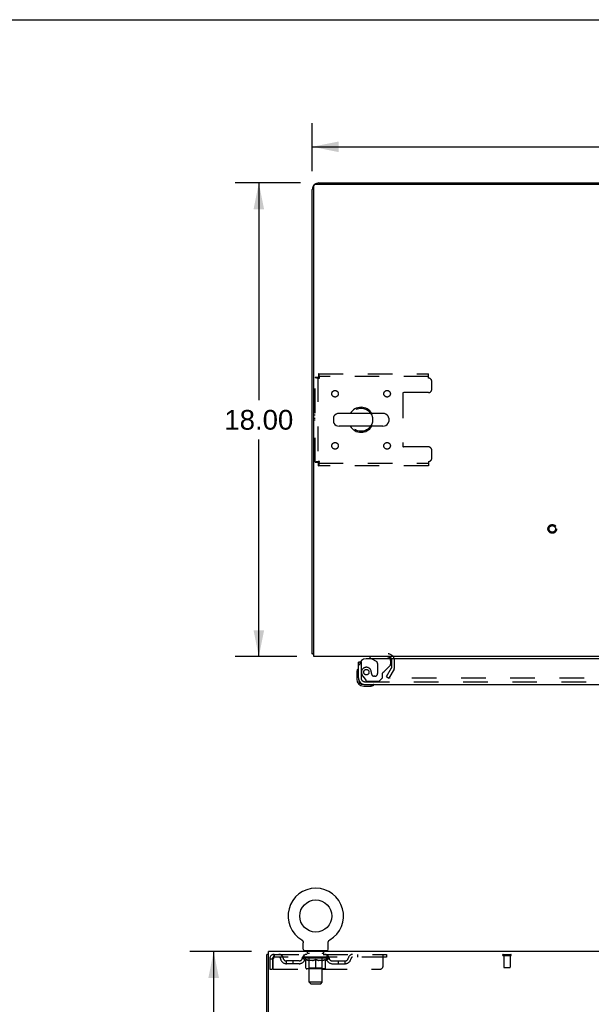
# Model space of a CAD drawing. Header units: inches. Extents: x 0 to 170, y 0 to 110.
# Tile 9 of 15: x 43 to 65, y 73 to 110. Entities that reach past the tile are written whole.
import ezdxf

# ---------------------------------------------------------------- set-up
doc = ezdxf.new("R2010")
doc.units = ezdxf.units.IN
doc.header["$LTSCALE"] = 9.35
doc.header["$MEASUREMENT"] = 0
doc.linetypes.add('HIDDEN', pattern=[0.2, 0.1, -0.1])
doc.layers.get('0').update_dxf_attribs({"linetype": 'CONTINUOUS'})
for name, color, linetype in [('DEFAULT_2', 8, 'HIDDEN'), ('DIMENSIONS', 7, 'CONTINUOUS'), ('DOOR_ASSEMBLY', 7, 'CONTINUOUS'), ('WITNESSMARKS', 7, 'CONTINUOUS')]:
    doc.layers.add(name, color=color, linetype=linetype)
doc.styles.get("Standard").update_dxf_attribs({"font": 'arial.ttf'})
doc.dimstyles.new('DIMSTYLE_1', dxfattribs={"dimtxt": 0.75, "dimasz": 1, "dimexe": 0.09, "dimexo": 0.07, "dimgap": 0.0375, "dimtad": 0, "dimtih": 1, "dimtoh": 1, "dimzin": 4, "dimdsep": 46, "dimtxsty": 'Standard', "dimblk": '_FILLED', "dimblk1": '_FILLED', "dimblk2": '_FILLED', "dimcen": 0.09, "dimadec": 3, "dimazin": 1, "dimtfac": 1, "dimtdec": 3, "dimtofl": 0, "dimtmove": 0, "dimatfit": 3, "dimldrblk": '_FILLED', "dimfxl": 0, "dimtolj": 1, "dimtzin": 4, "dimarcsym": 0})

# ---------------------------------------------------------------- blocks, each defined once
blk = doc.blocks.new('_FILLED')
at = {"color": 0, "linetype": 'ByBlock'}
blk.add_solid([(0, 0), (-1, 0.2), (-1, -0.2)], dxfattribs=at)
blk = doc.blocks.new('*D1')
at = {"layer": 'DIMENSIONS', "color": 2, "linetype": 'Continuous'}
for p, q in [((54.605, 104.25), (54.605, 106.07)), ((82.855, 104.25), (82.855, 106.07)), ((54.605, 105.17), (67.044, 105.17)), ((82.855, 105.17), (70.415, 105.17))]:
    blk.add_line(p, q, dxfattribs=at)
at = {"layer": 'DIMENSIONS', "color": 2, "linetype": 'Continuous', "rotation": 180}
blk.add_blockref('_FILLED', (54.605, 105.17), dxfattribs=at)
at = {"layer": 'DIMENSIONS', "color": 2, "linetype": 'Continuous'}
blk.add_blockref('_FILLED', (82.855, 105.17), dxfattribs=at)
at = {"layer": 'DIMENSIONS', "color": 2, "linetype": 'Continuous', "insert": (68.73, 105.545), "char_height": 0.75, "width": 2.62082, "attachment_point": 2, "line_spacing_factor": 0.9}
blk.add_mtext('28.25', dxfattribs=at)
blk = doc.blocks.new('*D6')
at = {"layer": 'DIMENSIONS', "color": 2, "linetype": 'Continuous'}
for p, q in [((54.151, 103.796), (51.67, 103.796)), ((52.57, 103.796), (52.57, 95.546)), ((52.57, 85.796), (52.57, 94.046)), ((54.017, 85.796), (51.67, 85.796))]:
    blk.add_line(p, q, dxfattribs=at)
for p, rotation in [((52.57, 103.796), 90), ((52.57, 85.796), 270)]:
    blk.add_blockref('_FILLED', p, dxfattribs=dict(at, rotation=rotation))
at = {"layer": 'DIMENSIONS', "color": 2, "linetype": 'Continuous', "insert": (52.57, 95.171), "char_height": 0.75, "width": 2.62082, "attachment_point": 2, "line_spacing_factor": 0.9}
blk.add_mtext('18.00', dxfattribs=at)
blk = doc.blocks.new('*D11')
at = {"layer": 'DIMENSIONS', "color": 2, "linetype": 'Continuous'}
for p, q in [((52.293, 74.586), (49.953, 74.586)), ((50.853, 74.586), (50.853, 41.336)), ((50.853, 6.586), (50.853, 39.836)), ((52.293, 6.586), (49.953, 6.586))]:
    blk.add_line(p, q, dxfattribs=at)
for p, rotation in [((50.853, 74.586), 90), ((50.853, 6.586), 270)]:
    blk.add_blockref('_FILLED', p, dxfattribs=dict(at, rotation=rotation))
at = {"layer": 'DIMENSIONS', "color": 2, "linetype": 'Continuous', "insert": (50.853, 40.961), "char_height": 0.75, "width": 2.62082, "attachment_point": 2, "line_spacing_factor": 0.9}
blk.add_mtext('68.00', dxfattribs=at)

msp = doc.modelspace()

# ---------------------------------------------------------------- linework, layer by layer
at = {"color": 7, "linetype": 'Continuous'}
for p, q in [((0, 110), (170, 110)), ((62.105, 103.796), (62.105, 103.744)), ((62.105, 103.796), (75.355, 103.796)), ((57.29, 95.038), (55.627, 95.038)), ((55.405, 94.86), (55.405, 94.733)), ((57.513, 94.86), (57.513, 94.733)), ((57.29, 94.555), (55.627, 94.555)), ((54.657, 85.9), (54.605, 85.9)), ((54.198, 75.033), (54.198, 75.033)), ((54.198, 75.033), (54.202, 75.03)), ((54.202, 75.03), (54.206, 75.028)), ((54.206, 75.028), (54.209, 75.026)), ((54.209, 75.026), (54.213, 75.023)), ((54.213, 75.023), (54.216, 75.02)), ((54.216, 75.02), (54.219, 75.017)), ((54.219, 75.017), (54.222, 75.014)), ((54.222, 75.014), (54.225, 75.011)), ((54.225, 75.011), (54.228, 75.008)), ((54.228, 75.008), (54.231, 75.005)), ((54.231, 75.005), (54.234, 75.001)), ((54.234, 75.001), (54.236, 74.998)), ((54.236, 74.998), (54.239, 74.994)), ((54.239, 74.994), (54.241, 74.991)), ((54.241, 74.991), (54.243, 74.987)), ((54.243, 74.987), (54.245, 74.983)), ((54.245, 74.983), (54.247, 74.979)), ((54.247, 74.979), (54.249, 74.975)), ((54.249, 74.975), (54.251, 74.971)), ((54.251, 74.971), (54.252, 74.967)), ((54.252, 74.967), (54.254, 74.963)), ((54.254, 74.963), (54.255, 74.959)), ((54.255, 74.959), (54.256, 74.955)), ((54.256, 74.955), (54.257, 74.95)), ((54.257, 74.95), (54.258, 74.946)), ((54.26, 74.676), (54.26, 74.925)), ((55.21, 74.925), (55.21, 74.929)), ((55.21, 74.676), (55.21, 74.925)), ((55.211, 74.946), (55.212, 74.95)), ((55.212, 74.95), (55.213, 74.955)), ((55.213, 74.955), (55.214, 74.959)), ((55.214, 74.959), (55.216, 74.963)), ((55.216, 74.963), (55.217, 74.967)), ((55.217, 74.967), (55.218, 74.971)), ((55.218, 74.971), (55.22, 74.975)), ((55.22, 74.975), (55.222, 74.979)), ((55.222, 74.979), (55.224, 74.983)), ((55.224, 74.983), (55.226, 74.987)), ((55.226, 74.987), (55.228, 74.991)), ((55.228, 74.991), (55.231, 74.994)), ((55.231, 74.994), (55.233, 74.998)), ((55.233, 74.998), (55.236, 75.001)), ((55.236, 75.001), (55.238, 75.005)), ((55.238, 75.005), (55.241, 75.008)), ((55.241, 75.008), (55.244, 75.011)), ((55.244, 75.011), (55.247, 75.014)), ((55.247, 75.014), (55.25, 75.017)), ((55.25, 75.017), (55.253, 75.02)), ((55.253, 75.02), (55.257, 75.023)), ((55.257, 75.023), (55.26, 75.026)), ((55.26, 75.026), (55.264, 75.028)), ((55.264, 75.028), (55.267, 75.03)), ((55.264, 75.028), (55.265, 75.029)), ((55.267, 75.03), (55.271, 75.033)), ((55.271, 75.033), (55.271, 75.033)), ((52.933, 74.482), (52.881, 74.482)), ((54.297, 74.616), (54.297, 74.586)), ((55.172, 74.616), (54.297, 74.616)), ((55.172, 74.616), (55.172, 74.586))]:
    msp.add_line(p, q, dxfattribs=at)
at = {"color": 3, "linetype": 'Continuous'}
for p, q in [((54.657, 85.796), (54.657, 103.684)), ((54.717, 103.744), (82.743, 103.744)), ((54.851, 103.796), (62.105, 103.796)), ((54.605, 85.9), (54.605, 103.55)), ((82.803, 85.796), (54.657, 85.796)), ((52.881, 6.69), (52.881, 74.482)), ((52.933, 71.25), (52.933, 74.586)), ((81.079, 74.586), (52.933, 74.586))]:
    msp.add_line(p, q, dxfattribs=at)
for points in [[(54.632, 85.886), (54.629, 85.887), (54.626, 85.888), (54.623, 85.888), (54.62, 85.889), (54.617, 85.89), (54.615, 85.891), (54.613, 85.892), (54.611, 85.893), (54.609, 85.893), (54.608, 85.894), (54.607, 85.896), (54.606, 85.897), (54.605, 85.898), (54.605, 85.899), (54.605, 85.9)], [(54.657, 85.881), (54.655, 85.881), (54.651, 85.882), (54.647, 85.883), (54.643, 85.884), (54.639, 85.885), (54.632, 85.886)]]:
    msp.add_lwpolyline(points, dxfattribs=at)
at = {"color": 7, "linetype": 'Continuous'}
for points in [[(54.258, 74.946), (54.259, 74.942), (54.259, 74.938), (54.259, 74.933), (54.26, 74.929), (54.26, 74.925)], [(54.259, 74.933), (54.26, 74.929), (54.26, 74.925)], [(55.21, 74.929), (55.21, 74.933), (55.21, 74.938), (55.211, 74.942), (55.211, 74.946)], [(55.21, 74.929), (55.21, 74.933), (55.21, 74.938), (55.211, 74.942), (55.211, 74.946)]]:
    msp.add_lwpolyline(points, dxfattribs=at)
msp.add_circle((54.735, 75.94), 0.609, dxfattribs=at)
at = {"color": 3, "linetype": 'Continuous'}
for centre, radius, start, end in [((54.851, 103.55), 0.246, 140.5524, 180), ((54.717, 103.684), 0.06, 90, 180), ((54.851, 103.55), 0.246, 90, 129.4468), ((57.483, 85.654), 0.142, 26.4775, 90)]:
    msp.add_arc(centre, radius, start, end, dxfattribs=at)
at = {"color": 7, "linetype": 'Continuous'}
for centre, radius, start, end in [((55.627, 94.796), 0.241, 90, 146.8152), ((56.459, 94.796), 0.475, 30.5571, 149.4429), ((57.29, 94.796), 0.241, 33.1848, 90), ((55.53, 94.86), 0.125, 146.8152, 180), ((55.53, 94.733), 0.125, 180, 213.1848), ((55.627, 94.796), 0.241, 213.1848, 270), ((57.29, 94.796), 0.241, 270, 326.8152), ((57.388, 94.86), 0.125, 0, 33.1848), ((57.388, 94.733), 0.125, 326.8152, 360), ((56.459, 94.796), 0.475, 210.5571, 329.4429), ((54.735, 75.94), 1.054, 300.3993, 239.6007), ((54.32, 74.676), 0.06, 180, 270), ((55.15, 74.676), 0.06, 270, 360)]:
    msp.add_arc(centre, radius, start, end, dxfattribs=at)
at = {"layer": 'DEFAULT_2', "color": 8, "linetype": 'HIDDEN'}
for p, q in [((54.843, 96.546), (54.843, 96.442)), ((54.843, 96.546), (59.021, 96.546)), ((59.021, 96.379), (59.021, 96.546)), ((54.709, 93.18), (54.709, 96.412)), ((54.709, 96.412), (54.813, 96.412)), ((54.813, 96.412), (54.813, 93.18)), ((59.021, 96.442), (54.843, 96.442)), ((59.146, 95.953), (59.146, 96.254)), ((58.046, 95.798), (58.046, 93.795)), ((59.021, 95.828), (58.076, 95.828)), ((59.021, 93.765), (58.076, 93.765)), ((59.146, 93.338), (59.146, 93.64)), ((54.709, 93.18), (54.813, 93.18)), ((59.021, 93.213), (59.021, 93.046)), ((54.843, 93.046), (54.843, 93.15)), ((54.843, 93.15), (59.021, 93.15)), ((59.021, 93.046), (54.843, 93.046)), ((57.425, 85.036), (57.621, 85.376)), ((57.711, 85.324), (57.515, 84.984)), ((57.626, 85.392), (57.626, 85.654)), ((57.73, 85.392), (57.73, 85.654)), ((57.425, 85.036), (57.515, 84.984)), ((79.898, 84.984), (57.561, 84.984)), ((54.198, 75.033), (54.198, 75.033)), ((54.204, 75.029), (54.206, 75.028)), ((55.271, 75.033), (55.271, 75.033)), ((53.152, 74.482), (53.152, 74.378)), ((53.152, 74.482), (57.422, 74.482)), ((54.297, 74.378), (54.297, 74.482)), ((54.39, 74.616), (54.39, 74.586)), ((54.425, 74.526), (54.425, 74.606)), ((54.494, 74.516), (54.435, 74.516)), ((54.486, 73.426), (54.486, 74.506)), ((55.035, 74.516), (54.976, 74.516)), ((54.984, 73.426), (54.984, 74.506)), ((55.045, 74.526), (55.045, 74.606)), ((55.08, 74.616), (55.08, 74.586)), ((55.172, 74.378), (55.172, 74.482)), ((56.322, 74.482), (56.322, 74.378)), ((57.297, 74.045), (57.297, 74.482)), ((57.422, 74.482), (57.422, 74.378)), ((61.864, 74.482), (62.148, 74.482)), ((52.985, 74.315), (52.985, 73.92)), ((52.985, 74.315), (53.089, 74.315)), ((53.089, 74.315), (53.089, 73.92)), ((53.119, 73.92), (53.119, 74.315)), ((57.422, 74.378), (53.152, 74.378)), ((53.62, 74.127), (53.62, 74.231)), ((54.103, 74.231), (53.62, 74.231)), ((54.103, 74.127), (53.62, 74.127)), ((53.87, 74.127), (53.87, 74.231)), ((54.228, 74.341), (54.228, 74.378)), ((54.356, 74.252), (54.228, 74.341)), ((55.241, 74.341), (54.228, 74.341)), ((54.236, 74.373), (54.236, 74.378)), ((54.243, 74.37), (54.243, 74.373)), ((54.243, 74.37), (55.226, 74.37)), ((54.25, 74.37), (54.25, 74.373)), ((54.251, 74.37), (54.251, 74.373)), ((54.259, 74.373), (54.259, 74.378)), ((54.272, 74.37), (54.272, 74.373)), ((54.273, 74.37), (54.273, 74.373)), ((54.296, 74.373), (54.296, 74.378)), ((54.308, 74.37), (54.308, 74.373)), ((54.31, 74.37), (54.31, 74.373)), ((54.473, 74.373), (54.312, 74.373)), ((54.347, 74.373), (54.347, 74.378)), ((54.348, 74.37), (54.348, 74.373)), ((54.349, 74.37), (54.349, 74.373)), ((54.351, 74.37), (54.351, 74.373)), ((54.356, 74.252), (54.364, 74.252)), ((54.357, 74.37), (54.357, 74.373)), ((54.357, 74.37), (54.357, 74.373)), ((54.36, 74.37), (54.36, 74.373)), ((54.362, 74.37), (54.362, 74.373)), ((54.364, 73.961), (54.364, 74.286)), ((54.366, 74.37), (54.366, 74.373)), ((54.377, 74.37), (54.377, 74.373)), ((54.391, 74.37), (54.391, 74.373)), ((54.392, 74.37), (54.392, 74.375)), ((54.408, 74.37), (54.408, 74.373)), ((54.408, 74.37), (54.408, 74.373)), ((54.409, 74.373), (54.409, 74.378)), ((54.417, 74.37), (54.417, 74.373)), ((54.42, 74.37), (54.42, 74.373)), ((54.428, 74.37), (54.428, 74.373)), ((54.437, 74.37), (54.437, 74.376)), ((54.449, 74.37), (54.449, 74.373)), ((54.452, 74.37), (54.452, 74.373)), ((54.473, 74.37), (54.473, 74.373)), ((54.527, 74.373), (54.477, 74.373)), ((54.622, 74.252), (54.478, 74.252)), ((54.482, 74.373), (54.482, 74.378)), ((54.485, 73.964), (54.485, 74.338)), ((54.487, 74.37), (54.487, 74.373)), ((54.491, 74.37), (54.491, 74.373)), ((54.496, 74.37), (54.496, 74.377)), ((54.499, 74.37), (54.499, 74.373)), ((54.508, 74.37), (54.508, 74.373)), ((54.527, 74.37), (54.527, 74.373)), ((54.587, 74.373), (54.54, 74.373)), ((54.556, 74.37), (54.556, 74.373)), ((54.562, 74.373), (54.562, 74.378)), ((54.565, 74.37), (54.565, 74.373)), ((54.566, 74.37), (54.566, 74.377)), ((54.569, 74.37), (54.569, 74.373)), ((54.575, 74.37), (54.575, 74.373)), ((54.587, 74.37), (54.587, 74.373)), ((54.651, 74.373), (54.608, 74.373)), ((54.618, 74.37), (54.618, 74.373)), ((54.643, 74.373), (54.735, 74.378)), ((54.647, 74.373), (54.647, 74.378)), ((54.647, 74.373), (54.647, 74.378)), ((54.647, 74.378), (54.647, 74.378)), ((54.647, 74.37), (54.647, 74.373)), ((54.65, 74.37), (54.65, 74.373)), ((54.651, 74.37), (54.651, 74.373)), ((54.651, 74.37), (54.651, 74.373)), ((54.718, 74.373), (54.68, 74.373)), ((54.684, 74.37), (54.684, 74.373)), ((54.718, 74.37), (54.718, 74.373)), ((54.733, 74.373), (54.733, 74.373)), ((54.733, 74.37), (54.733, 74.373)), ((54.733, 74.37), (54.733, 74.373)), ((54.735, 74.373), (54.735, 74.378)), ((54.735, 73.932), (54.735, 74.286)), ((54.737, 74.37), (54.737, 74.373)), ((54.737, 74.37), (54.737, 74.373)), ((54.737, 74.373), (54.737, 74.373)), ((54.738, 74.373), (54.79, 74.373)), ((54.751, 74.37), (54.751, 74.373)), ((54.764, 74.373), (54.764, 74.376)), ((54.764, 74.376), (54.826, 74.373)), ((54.781, 74.373), (54.781, 74.375)), ((54.785, 74.37), (54.785, 74.373)), ((54.818, 74.37), (54.818, 74.373)), ((54.818, 74.37), (54.818, 74.373)), ((54.818, 74.373), (54.862, 74.373)), ((54.819, 74.37), (54.819, 74.373)), ((54.822, 74.373), (54.822, 74.378)), ((54.822, 74.378), (54.823, 74.378)), ((54.822, 74.37), (54.822, 74.373)), ((54.823, 74.373), (54.823, 74.378)), ((54.991, 74.252), (54.848, 74.252)), ((54.851, 74.37), (54.851, 74.373)), ((54.883, 74.37), (54.883, 74.373)), ((54.883, 74.373), (54.93, 74.373)), ((54.895, 74.37), (54.895, 74.373)), ((54.901, 74.37), (54.901, 74.373)), ((54.903, 74.37), (54.903, 74.377)), ((54.905, 74.37), (54.905, 74.373)), ((54.908, 74.373), (54.908, 74.378)), ((54.914, 74.37), (54.914, 74.373)), ((54.942, 74.37), (54.942, 74.373)), ((54.942, 74.373), (54.992, 74.373)), ((54.962, 74.37), (54.962, 74.373)), ((54.971, 74.37), (54.971, 74.373)), ((54.974, 74.37), (54.974, 74.377)), ((54.979, 74.37), (54.979, 74.373)), ((54.982, 74.37), (54.982, 74.373)), ((54.985, 73.964), (54.985, 74.338)), ((54.988, 74.373), (54.988, 74.378)), ((54.996, 74.37), (54.996, 74.373)), ((54.996, 74.373), (55.157, 74.373)), ((55.018, 74.37), (55.018, 74.373)), ((55.02, 74.37), (55.02, 74.373)), ((55.033, 74.37), (55.033, 74.376)), ((55.042, 74.37), (55.042, 74.373)), ((55.049, 74.37), (55.049, 74.373)), ((55.052, 74.37), (55.052, 74.373)), ((55.06, 74.373), (55.06, 74.378)), ((55.061, 74.37), (55.061, 74.373)), ((55.061, 74.37), (55.061, 74.373)), ((55.078, 74.37), (55.078, 74.375)), ((55.078, 74.37), (55.078, 74.373)), ((55.092, 74.37), (55.092, 74.373)), ((55.104, 74.37), (55.104, 74.373)), ((55.105, 73.961), (55.105, 74.286)), ((55.105, 74.252), (55.114, 74.252)), ((55.107, 74.37), (55.107, 74.373)), ((55.11, 74.37), (55.11, 74.373)), ((55.113, 74.37), (55.113, 74.373)), ((55.113, 74.37), (55.113, 74.373)), ((55.114, 74.252), (55.241, 74.341)), ((55.118, 74.37), (55.118, 74.373)), ((55.121, 74.37), (55.121, 74.373)), ((55.121, 74.37), (55.121, 74.373)), ((55.122, 74.373), (55.122, 74.378)), ((55.159, 74.37), (55.159, 74.373)), ((55.162, 74.37), (55.162, 74.373)), ((55.173, 74.373), (55.173, 74.378)), ((55.196, 74.37), (55.196, 74.373)), ((55.197, 74.37), (55.197, 74.373)), ((55.21, 74.373), (55.21, 74.378)), ((55.218, 74.37), (55.218, 74.373)), ((55.219, 74.37), (55.219, 74.373)), ((55.226, 74.37), (55.226, 74.373)), ((55.233, 74.373), (55.233, 74.378)), ((55.241, 74.341), (55.241, 74.378)), ((55.366, 74.231), (55.849, 74.231)), ((55.366, 74.127), (55.849, 74.127)), ((55.599, 74.127), (55.599, 74.231)), ((55.849, 74.127), (55.849, 74.231)), ((61.864, 74.439), (62.148, 74.439)), ((61.882, 74.439), (61.882, 73.992)), ((62.13, 74.439), (62.13, 73.992)), ((52.985, 73.92), (53.089, 73.92)), ((53.119, 73.92), (57.172, 73.92)), ((55.076, 73.932), (54.394, 73.932)), ((54.485, 73.964), (54.453, 73.932)), ((54.985, 73.964), (54.485, 73.964)), ((54.985, 73.964), (55.017, 73.932)), ((61.892, 73.982), (62.12, 73.982)), ((54.546, 73.366), (54.486, 73.426)), ((54.984, 73.426), (54.486, 73.426)), ((54.546, 73.366), (54.924, 73.366)), ((54.924, 73.366), (54.984, 73.426))]:
    msp.add_line(p, q, dxfattribs=at)
for points in [[(54.876, 96.379), (54.873, 96.398), (54.871, 96.417), (54.869, 96.435), (54.866, 96.452), (54.864, 96.468), (54.862, 96.484), (54.859, 96.498), (54.857, 96.51), (54.855, 96.521), (54.852, 96.53), (54.85, 96.537), (54.847, 96.542), (54.845, 96.545), (54.843, 96.546)], [(54.709, 96.412), (54.71, 96.41), (54.713, 96.408), (54.718, 96.405), (54.725, 96.403), (54.734, 96.401), (54.745, 96.398), (54.758, 96.396), (54.772, 96.394), (54.787, 96.391), (54.803, 96.389), (54.821, 96.387), (54.839, 96.384), (54.857, 96.382), (54.876, 96.379)], [(54.813, 96.412), (54.813, 96.41), (54.814, 96.408), (54.816, 96.405), (54.819, 96.403), (54.822, 96.401), (54.827, 96.398), (54.831, 96.396), (54.836, 96.394), (54.842, 96.391), (54.848, 96.389), (54.855, 96.387), (54.862, 96.384), (54.869, 96.382), (54.876, 96.379)], [(54.876, 96.379), (54.873, 96.387), (54.871, 96.394), (54.869, 96.4), (54.866, 96.407), (54.864, 96.413), (54.862, 96.419), (54.859, 96.424), (54.857, 96.429), (54.855, 96.433), (54.852, 96.436), (54.85, 96.439), (54.847, 96.441), (54.845, 96.442), (54.843, 96.442)], [(54.876, 93.213), (54.857, 93.211), (54.839, 93.209), (54.821, 93.206), (54.803, 93.204), (54.787, 93.202), (54.772, 93.199), (54.758, 93.197), (54.745, 93.195), (54.734, 93.192), (54.725, 93.19), (54.718, 93.188), (54.713, 93.185), (54.71, 93.183), (54.709, 93.18)], [(54.876, 93.213), (54.869, 93.211), (54.862, 93.209), (54.855, 93.206), (54.848, 93.204), (54.842, 93.202), (54.836, 93.199), (54.831, 93.197), (54.827, 93.195), (54.822, 93.192), (54.819, 93.19), (54.816, 93.188), (54.814, 93.185), (54.813, 93.183), (54.813, 93.18)], [(54.843, 93.046), (54.845, 93.048), (54.847, 93.051), (54.85, 93.056), (54.852, 93.063), (54.855, 93.072), (54.857, 93.083), (54.859, 93.095), (54.862, 93.109), (54.864, 93.125), (54.866, 93.141), (54.869, 93.158), (54.871, 93.176), (54.873, 93.195), (54.876, 93.213)], [(54.843, 93.15), (54.845, 93.151), (54.847, 93.152), (54.85, 93.154), (54.852, 93.157), (54.855, 93.16), (54.857, 93.164), (54.859, 93.169), (54.862, 93.174), (54.864, 93.18), (54.866, 93.186), (54.869, 93.193), (54.871, 93.199), (54.873, 93.206), (54.876, 93.213)], [(57.543, 85.009), (57.543, 85.008), (57.542, 85.006), (57.542, 85.004), (57.541, 85.003), (57.541, 85.001)], [(57.541, 85.001), (57.541, 85), (57.542, 84.998), (57.542, 84.997), (57.543, 84.995), (57.543, 84.994), (57.544, 84.992), (57.545, 84.991), (57.547, 84.99), (57.548, 84.988), (57.549, 84.987), (57.551, 84.987)], [(57.561, 84.984), (57.559, 84.984), (57.558, 84.984), (57.556, 84.985), (57.554, 84.985), (57.552, 84.986), (57.551, 84.987)], [(53.152, 74.482), (53.149, 74.481), (53.147, 74.478), (53.145, 74.473), (53.142, 74.466), (53.14, 74.456), (53.138, 74.446), (53.135, 74.433), (53.133, 74.419), (53.13, 74.404), (53.128, 74.388), (53.126, 74.37), (53.123, 74.352), (53.121, 74.334), (53.119, 74.315)], [(53.152, 74.378), (53.149, 74.378), (53.147, 74.376), (53.145, 74.375), (53.142, 74.372), (53.14, 74.368), (53.138, 74.364), (53.135, 74.36), (53.133, 74.354), (53.13, 74.349), (53.128, 74.342), (53.126, 74.336), (53.123, 74.329), (53.121, 74.322), (53.119, 74.315)], [(54.364, 74.286), (54.385, 74.278), (54.405, 74.271), (54.425, 74.265), (54.445, 74.26), (54.464, 74.255), (54.484, 74.252)], [(54.478, 74.252), (54.459, 74.255), (54.44, 74.26), (54.422, 74.265), (54.403, 74.271), (54.384, 74.278), (54.364, 74.285)], [(54.614, 74.252), (54.634, 74.255), (54.654, 74.26), (54.674, 74.265), (54.694, 74.271), (54.714, 74.279), (54.735, 74.286)], [(54.735, 74.285), (54.715, 74.278), (54.696, 74.271), (54.677, 74.265), (54.659, 74.26), (54.64, 74.255), (54.622, 74.252)], [(54.735, 74.286), (54.755, 74.278), (54.776, 74.271), (54.796, 74.265), (54.816, 74.26), (54.836, 74.255), (54.855, 74.252)], [(54.848, 74.252), (54.829, 74.255), (54.81, 74.26), (54.792, 74.265), (54.773, 74.271), (54.754, 74.278), (54.735, 74.285)], [(54.985, 74.252), (55.005, 74.255), (55.025, 74.26), (55.045, 74.265), (55.065, 74.271), (55.085, 74.278), (55.105, 74.286)], [(55.105, 74.285), (55.086, 74.278), (55.066, 74.271), (55.047, 74.265), (55.029, 74.26), (55.01, 74.255), (54.991, 74.252)]]:
    msp.add_lwpolyline(points, dxfattribs=at)
for centre, radius in [((55.469, 95.786), 0.125), ((57.448, 95.786), 0.125), ((56.459, 94.796), 0.438), ((55.469, 93.807), 0.125), ((57.448, 93.807), 0.125), ((63.73, 90.65), 0.164), ((63.73, 90.65), 0.124)]:
    msp.add_circle(centre, radius, dxfattribs=at)
for centre, radius, start, end in [((59.021, 96.254), 0.125, 0, 90), ((58.076, 95.798), 0.03, 90, 180), ((59.021, 95.953), 0.125, 270, 360), ((58.076, 93.795), 0.03, 180, 270), ((59.021, 93.64), 0.125, 0, 90), ((59.021, 93.338), 0.125, 270, 360), ((57.483, 85.654), 0.246, 0, 90), ((57.483, 85.654), 0.142, 0, 26.4775), ((57.593, 85.392), 0.033, 330, 360), ((57.593, 85.392), 0.137, 330, 360), ((53.152, 74.315), 0.167, 90, 180), ((53.331, 74.315), 0.167, 8.0716, 90), ((54.392, 74.315), 0.167, 90, 171.9284), ((54.415, 74.606), 0.01, 0, 90), ((54.435, 74.526), 0.01, 180, 270), ((54.476, 74.506), 0.01, 0, 90), ((54.994, 74.506), 0.01, 90, 180), ((55.035, 74.526), 0.01, 270, 360), ((55.055, 74.606), 0.01, 90, 180), ((55.077, 74.315), 0.167, 8.0716, 90), ((56.138, 74.315), 0.167, 90, 171.9284), ((61.864, 74.461), 0.0215, 90, 270), ((62.148, 74.461), 0.0215, 270, 90), ((53.152, 74.315), 0.063, 90, 180), ((53.331, 74.316), 0.0625, 7.9863, 90), ((53.62, 74.356), 0.229, 187.9863, 270), ((53.62, 74.356), 0.125, 188.0716, 270), ((54.103, 74.356), 0.125, 270, 351.9284), ((54.103, 74.356), 0.229, 270, 352.0137), ((54.392, 74.316), 0.0625, 90, 172.0137), ((54.453, 74.338), 0.0318, 0, 90), ((55.017, 74.338), 0.0318, 90, 180), ((55.078, 74.316), 0.0625, 7.9863, 90), ((55.366, 74.356), 0.229, 187.9863, 270), ((55.366, 74.356), 0.125, 188.0716, 270), ((55.849, 74.356), 0.125, 270, 351.9284), ((55.849, 74.356), 0.229, 270, 352.0137), ((56.138, 74.316), 0.0625, 90, 172.0137), ((54.394, 73.961), 0.0296, 180, 270), ((55.076, 73.961), 0.0296, 270, 360), ((57.172, 74.045), 0.125, 270, 360), ((61.892, 73.992), 0.01, 180, 270), ((62.12, 73.992), 0.01, 270, 360)]:
    msp.add_arc(centre, radius, start, end, dxfattribs=at)
for centre, major_axis, ratio, start_param, end_param in [((54.735, 74.378), (0.506, 0.005), 0.05963, 2.96643, 3.140963), ((54.213, 74.369), (0.158, 0), 0.060556, 0.430652, 1.470503), ((54.735, 74.378), (0.506, 0), 0.060556, -3.141593, -2.96706), ((54.213, 74.363), (0.158, 0.002), 0.05963, 1.376596, 1.469874), ((54.735, 74.378), (0.506, 0.011), 0.05688, 2.791345, 2.965878), ((54.193, 74.369), (0.158, 0.002), 0.05963, 0.25549, 1.295341), ((54.248, 74.369), (0.158, -0.002), 0.05963, 0.605815, 1.645666), ((54.735, 74.378), (0.506, -0.005), 0.05963, -2.96643, -2.791898), ((54.248, 74.363), (0.158, 0), 0.060556, 1.551758, 1.645036), ((54.193, 74.363), (0.158, 0.003), 0.05688, 1.20151, 1.294789), ((54.249, 74.365), (0.131, 0.001), 0.05963, 1.065228, 1.614276), ((54.233, 74.365), (0.131, 0.003), 0.05688, 0.890143, 1.43919), ((54.279, 74.365), (0.131, 0), 0.060556, 1.240391, 1.789438), ((54.735, 74.378), (0.506, 0.015), 0.052395, 2.616403, 2.790936), ((54.19, 74.369), (0.158, 0.003), 0.05688, 0.080405, 1.120256), ((54.298, 74.369), (0.158, -0.003), 0.05688, 0.7809, 1.820751), ((54.735, 74.378), (0.506, -0.011), 0.05688, -2.791345, -2.616812), ((54.298, 74.363), (0.158, -0.002), 0.05963, 1.72692, 1.820198), ((54.19, 74.363), (0.158, 0.005), 0.052395, 1.026568, 1.119847), ((54.233, 74.365), (0.131, 0.004), 0.052395, 0.715201, 1.264248), ((54.324, 74.365), (0.131, -0.001), 0.05963, 1.415553, 1.9646), ((54.735, 74.378), (0.506, 0.02), 0.046319, 2.441654, 2.616187), ((54.361, 74.369), (0.158, -0.005), 0.052395, 0.955842, 1.995693), ((54.204, 74.369), (0.158, 0.005), 0.052395, -0.094537, 0.945314), ((54.735, 74.378), (0.506, -0.015), 0.052395, -2.616403, -2.44187), ((54.361, 74.363), (0.158, -0.003), 0.05688, 1.902006, 1.995284), ((54.204, 74.363), (0.158, 0.006), 0.046319, 0.851819, 0.945098), ((54.247, 74.365), (0.131, 0.005), 0.046319, 0.540452, 1.089499), ((54.381, 74.365), (0.131, -0.003), 0.05688, 1.590638, 2.139686), ((54.735, 74.378), (0.506, 0.024), 0.038841, 2.267123, 2.441656), ((54.436, 74.369), (0.158, -0.006), 0.046319, 1.130591, 2.170442), ((54.233, 74.369), (0.158, 0.006), 0.046319, -0.269286, 0.770565), ((54.735, 74.378), (0.506, -0.02), 0.046319, -2.441654, -2.267121), ((54.436, 74.363), (0.158, -0.005), 0.052395, 2.076947, 2.170226), ((54.233, 74.363), (0.158, 0.007), 0.038841, 0.677289, 0.770567), ((54.277, 74.365), (0.131, 0.006), 0.038841, 0.365921, 0.914969), ((54.448, 74.365), (0.131, -0.004), 0.052395, 1.76558, 2.314627), ((54.735, 74.378), (0.506, 0.027), 0.030195, 2.09281, 2.267343), ((54.52, 74.369), (0.158, -0.007), 0.038841, 1.305122, 2.344973), ((54.278, 74.369), (0.158, 0.007), 0.038841, -0.443817, 0.596034), ((54.735, 74.378), (0.506, -0.024), 0.038841, -2.267123, -2.092591), ((54.52, 74.363), (0.158, -0.006), 0.046319, 2.251696, 2.344975), ((54.278, 74.363), (0.158, 0.008), 0.030195, 0.502975, 0.596254), ((54.32, 74.365), (0.131, 0.007), 0.030195, 0.191608, 0.740655), ((54.525, 74.365), (0.131, -0.005), 0.046319, 1.940329, 2.489376), ((54.337, 74.369), (0.158, 0.008), 0.030195, -0.61813, 0.421721), ((54.735, 74.378), (0.506, 0.029), 0.020645, 1.918687, 2.09322), ((54.61, 74.369), (0.158, -0.008), 0.030195, 1.479435, 2.519286), ((54.735, 74.378), (0.506, -0.027), 0.030195, -2.09281, -1.918277), ((54.61, 74.363), (0.158, -0.007), 0.038841, 2.426227, 2.519505), ((54.337, 74.363), (0.158, 0.009), 0.020645, 0.328852, 0.422131), ((54.376, 74.365), (0.131, 0.007), 0.020645, 0.017485, 0.566532), ((54.607, 74.365), (0.131, -0.006), 0.038841, 2.11486, 2.663907), ((54.408, 74.369), (0.158, 0.009), 0.020645, -0.792253, 0.247598), ((54.735, 74.378), (0.506, 0.03), 0.010478, 1.744704, 1.919237), ((54.704, 74.369), (0.158, -0.009), 0.020645, 1.653558, 2.693409), ((54.735, 74.378), (0.506, -0.029), 0.020645, -1.918687, -1.744154), ((54.704, 74.363), (0.158, -0.008), 0.030195, 2.60054, 2.693819), ((54.408, 74.363), (0.158, 0.009), 0.010478, 0.154869, 0.248148), ((54.443, 74.365), (0.131, 0.008), 0.010478, 6.126688, 6.675735), ((54.694, 74.365), (0.131, -0.007), 0.030195, 2.289173, 2.83822), ((54.489, 74.369), (0.158, 0.009), 0.010478, -0.966236, -0.000846), ((54.799, 74.369), (0.158, -0.009), 0.010478, 1.827541, 2.867392), ((54.735, 74.378), (0.506, -0.03), 0.010478, -1.744704, -1.563007), ((54.799, 74.363), (0.158, -0.009), 0.020645, 2.774664, 2.867942), ((54.782, 74.365), (0.131, -0.007), 0.020645, 2.463296, 3.012344), ((54.67, 74.369), (0.158, 0.009), 0.010478, 0.274201, 1.314052), ((54.601, 74.365), (0.131, 0.008), 0.010478, -0.000483, 0.504314), ((54.577, 74.363), (0.158, 0.009), 0.010478, 0.099668, 0.192946), ((54.735, 74.378), (0.506, 0.03), 0.010478, -1.571421, -1.396888), ((54.892, 74.363), (0.158, -0.009), 0.010478, 2.74231, 2.948646), ((54.868, 74.365), (0.131, -0.008), 0.010478, 2.637279, 3.14189), ((54.765, 74.369), (0.158, 0.009), 0.020645, 0.448184, 1.488034), ((54.688, 74.365), (0.131, 0.007), 0.020645, 0.129249, 0.678296), ((54.67, 74.363), (0.158, 0.009), 0.020645, 0.273651, 0.366929), ((54.981, 74.369), (0.158, -0.009), 0.010478, -3.140747, -2.175357), ((54.735, 74.378), (0.506, 0.029), 0.020645, -1.397439, -1.222906), ((54.735, 74.378), (0.506, -0.03), 0.010478, 1.222355, 1.396888), ((54.859, 74.369), (0.158, 0.008), 0.030195, 0.622307, 1.662158), ((54.776, 74.365), (0.131, 0.007), 0.030195, 0.303372, 0.852419), ((55.026, 74.365), (0.131, -0.008), 0.010478, 2.749043, 3.29809), ((55.061, 74.369), (0.158, -0.009), 0.020645, 2.893995, 3.933846), ((54.765, 74.363), (0.158, 0.008), 0.030195, 0.447774, 0.541052), ((55.061, 74.363), (0.158, -0.009), 0.010478, 2.893445, 2.986723), ((54.735, 74.378), (0.506, 0.027), 0.030195, -1.223315, -1.048783), ((54.735, 74.378), (0.506, -0.029), 0.020645, 1.048373, 1.222906), ((54.95, 74.369), (0.158, 0.007), 0.038841, 0.79662, 1.836471), ((54.862, 74.365), (0.131, 0.006), 0.038841, 0.477686, 1.026733), ((55.093, 74.365), (0.131, -0.007), 0.020645, 2.57506, 3.124108), ((55.132, 74.369), (0.158, -0.008), 0.030195, 2.719872, 3.759723), ((55.033, 74.369), (0.158, 0.006), 0.046319, 0.971151, 2.011002), ((54.859, 74.363), (0.158, 0.007), 0.038841, 0.622087, 0.715366), ((55.132, 74.363), (0.158, -0.009), 0.020645, 2.719462, 2.812741), ((54.735, 74.378), (0.506, 0.024), 0.038841, -1.049002, -0.874469), ((54.735, 74.378), (0.506, -0.027), 0.030195, 0.87425, 1.048783), ((54.945, 74.365), (0.131, 0.005), 0.046319, 0.652216, 1.201263), ((55.108, 74.369), (0.158, 0.005), 0.052395, 1.1459, 2.185751), ((55.149, 74.365), (0.131, -0.007), 0.030195, 2.400937, 2.949985), ((55.191, 74.369), (0.158, -0.007), 0.038841, 2.545558, 3.585409), ((55.021, 74.365), (0.131, 0.004), 0.052395, 0.826965, 1.376012), ((54.95, 74.363), (0.158, 0.006), 0.046319, 0.796618, 0.889896), ((55.191, 74.363), (0.158, -0.008), 0.030195, 2.545339, 2.638617), ((55.171, 74.369), (0.158, 0.003), 0.05688, 1.320842, 2.360692), ((54.735, 74.378), (0.506, 0.02), 0.046319, -0.874471, -0.699939), ((54.735, 74.378), (0.506, -0.024), 0.038841, 0.699936, 0.874469), ((55.236, 74.369), (0.158, -0.006), 0.046319, 2.371028, 3.410879), ((55.193, 74.365), (0.131, -0.006), 0.038841, 2.226624, 2.775671), ((55.221, 74.369), (0.158, 0.002), 0.05963, 1.495927, 2.535778), ((55.089, 74.365), (0.131, 0.003), 0.05688, 1.001907, 1.550954), ((55.266, 74.369), (0.158, -0.005), 0.052395, 2.196279, 3.23613), ((55.033, 74.363), (0.158, 0.005), 0.052395, 0.971367, 1.064645), ((55.222, 74.365), (0.131, -0.005), 0.046319, 2.052093, 2.601141), ((55.257, 74.369), (0.158, 0), 0.060556, 1.671089, 2.71094), ((55.236, 74.363), (0.158, -0.007), 0.038841, 2.371026, 2.464304), ((55.279, 74.369), (0.158, -0.003), 0.05688, 2.021337, 3.061188), ((54.735, 74.378), (0.506, 0.015), 0.052395, -0.699723, -0.52519), ((54.735, 74.378), (0.506, -0.02), 0.046319, 0.525406, 0.699939), ((55.276, 74.369), (0.158, -0.002), 0.05963, 1.846251, 2.886102), ((55.146, 74.365), (0.131, 0.001), 0.05963, 1.176993, 1.72604), ((55.237, 74.365), (0.131, -0.004), 0.052395, 1.877344, 2.426392), ((55.19, 74.365), (0.131, 0), 0.060556, 1.352155, 1.901202), ((55.236, 74.365), (0.131, -0.003), 0.05688, 1.702402, 2.25145), ((55.22, 74.365), (0.131, -0.001), 0.05963, 1.527317, 2.076364), ((55.108, 74.363), (0.158, 0.003), 0.05688, 1.146309, 1.239587), ((55.266, 74.363), (0.158, -0.006), 0.046319, 2.196495, 2.289773), ((54.735, 74.378), (0.506, 0.011), 0.05688, -0.524781, -0.350248), ((54.735, 74.378), (0.506, -0.015), 0.052395, 0.350657, 0.52519), ((55.171, 74.363), (0.158, 0.002), 0.05963, 1.321394, 1.414673), ((55.279, 74.363), (0.158, -0.005), 0.052395, 2.021746, 2.115024), ((54.735, 74.378), (0.506, 0.005), 0.05963, -0.349695, -0.175162), ((54.735, 74.378), (0.506, -0.011), 0.05688, 0.175715, 0.350248), ((55.221, 74.363), (0.158, 0), 0.060556, 1.496556, 1.589835), ((55.276, 74.363), (0.158, -0.003), 0.05688, 1.846804, 1.940083), ((55.257, 74.363), (0.158, -0.002), 0.05963, 1.671719, 1.764997), ((54.735, 74.378), (0.506, 0), 0.060556, -0.174533, 0), ((54.735, 74.378), (0.506, -0.005), 0.05963, 0.000629, 0.175162)]:
    msp.add_ellipse(centre, major_axis=major_axis, ratio=ratio, start_param=start_param, end_param=end_param, dxfattribs=at)
at = {"layer": 'DOOR_ASSEMBLY', "color": 3, "linetype": 'Continuous'}
for p, q in [((80.48, 85.717), (56.647, 85.717)), ((56.355, 84.985), (56.355, 85.592)), ((56.601, 84.738), (80.296, 84.738))]:
    msp.add_line(p, q, dxfattribs=at)
at = {"layer": 'DOOR_ASSEMBLY', "color": 7, "linetype": 'Continuous'}
for p, q in [((56.797, 85.796), (56.797, 85.757)), ((56.797, 85.757), (56.866, 85.717)), ((56.43, 85.592), (56.355, 85.592)), ((56.295, 85.198), (56.295, 84.941)), ((56.355, 84.985), (56.355, 84.941)), ((56.558, 84.738), (56.601, 84.738)), ((56.558, 84.678), (56.814, 84.678)), ((56.852, 84.681), (56.814, 84.678))]:
    msp.add_line(p, q, dxfattribs=at)
at = {"layer": 'DOOR_ASSEMBLY', "color": 8, "linetype": 'HIDDEN'}
for p, q in [((57.427, 85.796), (56.797, 85.796)), ((56.866, 85.717), (57.035, 85.619)), ((56.459, 85.592), (56.459, 84.985)), ((57.085, 85.533), (57.085, 85.153)), ((57.335, 85.227), (57.554, 85.446)), ((57.584, 85.517), (57.584, 85.639)), ((56.533, 85.041), (56.635, 84.897)), ((56.856, 85.153), (56.856, 85.142)), ((56.987, 85.055), (56.954, 85.055)), ((57.151, 84.863), (57.277, 84.989)), ((57.277, 84.989), (57.277, 85.168)), ((56.601, 84.842), (80.296, 84.842)), ((56.699, 84.863), (57.151, 84.863))]:
    msp.add_line(p, q, dxfattribs=at)
msp.add_circle((56.659, 85.205), 0.101, dxfattribs=at)
at = {"layer": 'DOOR_ASSEMBLY', "color": 3, "linetype": 'Continuous'}
for centre, radius, start, end in [((56.647, 85.467), 0.25, 90, 180), ((56.601, 84.985), 0.246, 180, 270)]:
    msp.add_arc(centre, radius, start, end, dxfattribs=at)
at = {"layer": 'DOOR_ASSEMBLY', "color": 7, "linetype": 'Continuous'}
for centre, radius, start, end in [((57.427, 85.639), 0.157, 29.8303, 90), ((56.545, 85.198), 0.25, 149.1101, 180), ((56.343, 85.318), 0.015, 96.3796, 149.1101), ((56.34, 85.318), 0.015, 0, 83.6204), ((56.558, 84.941), 0.263, 180, 270), ((56.558, 84.941), 0.203, 180, 270), ((56.814, 84.928), 0.25, 270, 300.8899), ((56.935, 84.723), 0.015, 6.3796, 90), ((56.935, 84.727), 0.015, 300.8899, 353.6204)]:
    msp.add_arc(centre, radius, start, end, dxfattribs=at)
at = {"layer": 'DOOR_ASSEMBLY', "color": 8, "linetype": 'HIDDEN'}
for centre, radius, start, end in [((57.427, 85.639), 0.157, 0, 29.8303), ((56.659, 85.205), 0.187, 17.8482, 196.8439), ((56.985, 85.533), 0.1, 0, 59.908), ((57.484, 85.517), 0.1, 315, 360), ((56.601, 84.985), 0.142, 180, 270), ((56.849, 85.263), 0.386, 196.8439, 215.1), ((56.463, 85.142), 0.393, 1.6599, 17.9298), ((56.954, 85.153), 0.098, 180, 270), ((56.987, 85.153), 0.098, 270, 360), ((57.316, 85.168), 0.039, 111.6096, 180), ((57.265, 85.298), 0.1, 291.6096, 315), ((56.699, 84.942), 0.079, 215.1, 270)]:
    msp.add_arc(centre, radius, start, end, dxfattribs=at)
at = {"layer": 'WITNESSMARKS', "color": 40, "linetype": 'Continuous'}
for p, q in [((54.657, 94.984), (54.719, 94.984)), ((54.657, 94.859), (54.719, 94.859)), ((54.657, 94.796), (54.719, 94.796))]:
    msp.add_line(p, q, dxfattribs=at)

# ---------------------------------------------------------------- dimensions: what is measured, and where the dimension line sits
at = {"layer": 'DIMENSIONS', "color": 2, "linetype": 'Continuous'}
for base, p1, p2, angle, picture, middle in [((54.605, 105.17), (82.855, 104.18), (54.605, 104.18), 180, '*D1', (68.723, 105.166)), ((52.57, 85.796), (54.221, 103.796), (54.087, 85.796), 270, '*D6', (52.602, 94.792)), ((50.853, 6.586), (52.363, 74.586), (52.363, 6.586), 270, '*D11', (50.848, 40.582))]:
    dim = msp.add_linear_dim(base=base, p1=p1, p2=p2, angle=angle, dimstyle='DIMSTYLE_1', dxfattribs=at)
    dim.commit()
    dim.dimension.update_dxf_attribs({"geometry": picture, "text_midpoint": middle, "dimtype": 160})

doc.saveas('drawing.dxf')
